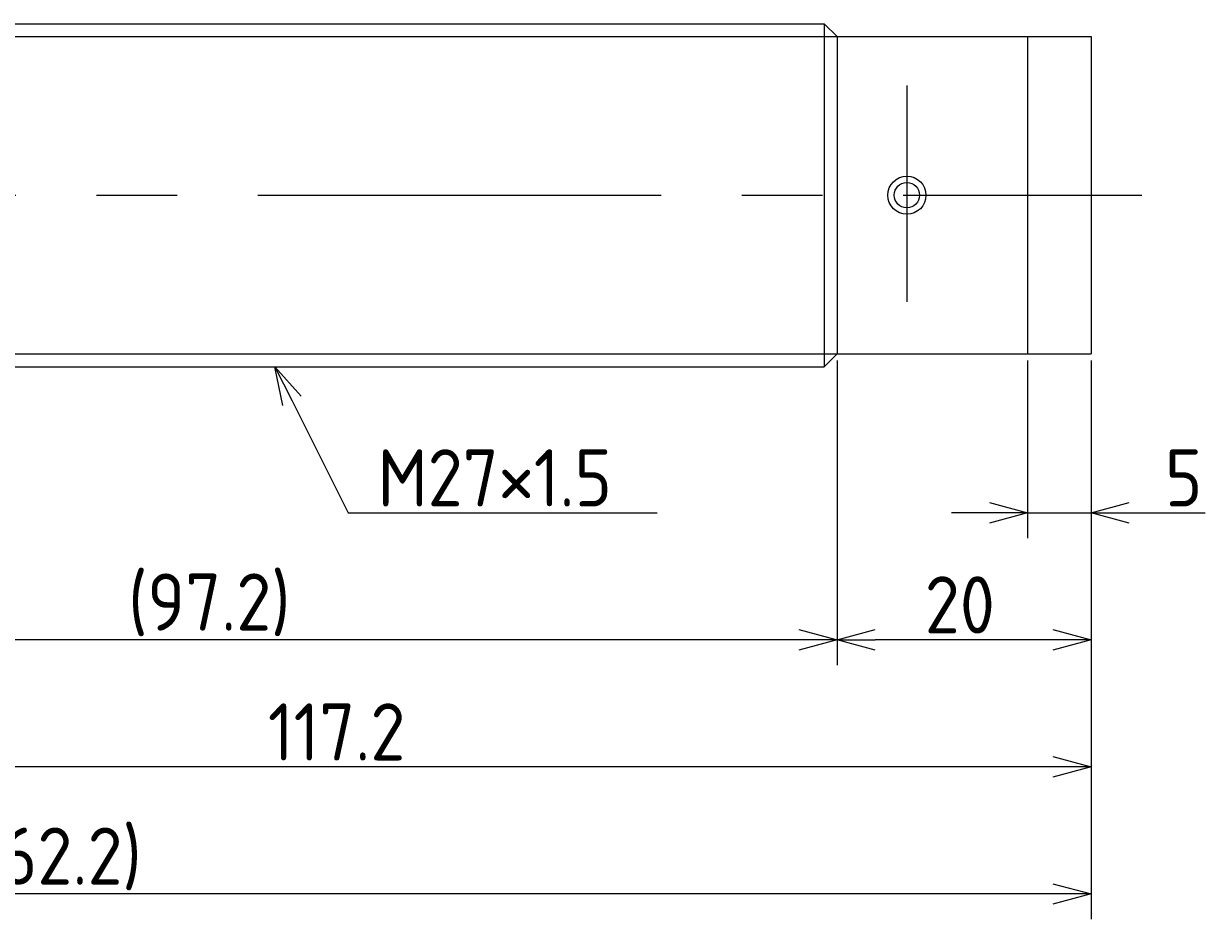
# Model space of a CAD drawing. Extents: x 50 to 366, y 128 to 211.
# Tile 4 of 4: x 273 to 366, y 128 to 198. Entities that reach past the tile are written whole.
import ezdxf

# ---------------------------------------------------------------- set-up
doc = ezdxf.new("R2010")
doc.units = 0
doc.linetypes.add('CENTER', pattern=[50.8, 31.75, -6.35, 6.35, -6.35])
doc.layers.get('0').update_dxf_attribs({"linetype": 'CONTINUOUS'})
doc.layers.get('DEFPOINTS').update_dxf_attribs({"linetype": 'CONTINUOUS'})
for name, color, linetype in [('図形', 7, 'CONTINUOUS'), ('図枠', 7, 'CONTINUOUS'), ('寸法_文字', 3, 'CONTINUOUS')]:
    doc.layers.add(name, color=color, linetype=linetype)
doc.layers.get('0').off()
doc.styles.add('DIMENSION', font='isocp.shx', dxfattribs={"bigfont": 'bigfont.shx'})
doc.dimstyles.get("Standard").update_dxf_attribs({"dimtxt": 0.18, "dimasz": 0.18, "dimexe": 0.18, "dimexo": 0.0625, "dimgap": 0.09, "dimtad": 0, "dimtih": 1, "dimtoh": 1, "dimzin": 0, "dimcen": 0.09, "dimazin": 3, "dimtfac": 1, "dimtofl": 0, "dimtmove": 0, "dimatfit": 3})

# ---------------------------------------------------------------- blocks, each defined once
blk = doc.blocks.new('_OPEN30')
at = {"color": 0, "linetype": 'BYBLOCK'}
for p, q in [((-1, 0.268), (0, 0)), ((0, 0), (-1, -0.268)), ((0, 0), (-1, 0))]:
    blk.add_line(p, q, dxfattribs=at)
blk = doc.blocks.new('*U32')
at = {"layer": '寸法_文字', "color": 3, "style": 'DIMENSION'}
blk.add_text('5', height=4.5, dxfattribs=at).set_placement((363.025, 160.5))
blk = doc.blocks.new('*D6')
at = {"layer": 'DEFPOINTS', "color": 0}
for p in [(352.2, 172.5), (357.2, 172.5), (352.2, 160)]:
    blk.add_point(p, dxfattribs=at)
at = {"layer": '寸法_文字', "color": 3}
for p, q in [((352.2, 172), (352.2, 158)), ((357.2, 172), (357.2, 158)), ((349.2, 160), (346.2, 160)), ((352.2, 160), (357.2, 160)), ((360.2, 160), (366.186, 160))]:
    blk.add_line(p, q, dxfattribs=at)
at = {"layer": '図枠'}
blk.add_blockref('*U32', (0, 0), dxfattribs=at)
at = {"layer": '寸法_文字', "color": 3, "xscale": 3, "yscale": 3, "zscale": 3}
blk.add_blockref('_OPEN30', (352.2, 160), dxfattribs=at)
at = {"layer": '寸法_文字', "color": 3, "xscale": 3, "yscale": 3, "zscale": 3, "rotation": 180}
blk.add_blockref('_OPEN30', (357.2, 160), dxfattribs=at)
blk = doc.blocks.new('*U28')
at = {"layer": '寸法_文字', "color": 3, "style": 'DIMENSION'}
blk.add_text('20', height=4.5, dxfattribs=at).set_placement((344.105, 150.5))
blk = doc.blocks.new('*D7')
at = {"layer": 'DEFPOINTS', "color": 0}
for p in [(337.2, 172.5), (357.2, 172.5), (337.2, 150)]:
    blk.add_point(p, dxfattribs=at)
at = {"layer": '寸法_文字', "color": 3}
for p, q in [((337.2, 172), (337.2, 148)), ((357.2, 172), (357.2, 148)), ((354.2, 150), (340.2, 150))]:
    blk.add_line(p, q, dxfattribs=at)
at = {"layer": '図枠'}
blk.add_blockref('*U28', (0, 0), dxfattribs=at)
at = {"layer": '寸法_文字', "color": 3, "xscale": 3, "yscale": 3, "zscale": 3, "rotation": 180}
blk.add_blockref('_OPEN30', (337.2, 150), dxfattribs=at)
at = {"layer": '寸法_文字', "color": 3, "xscale": 3, "yscale": 3, "zscale": 3}
blk.add_blockref('_OPEN30', (357.2, 150), dxfattribs=at)
blk = doc.blocks.new('*U31')
at = {"layer": '寸法_文字', "color": 3, "style": 'DIMENSION'}
blk.add_text('(97.2)', height=4.5, dxfattribs=at).set_placement((281.392, 150.725))
blk = doc.blocks.new('*D8')
at = {"layer": 'DEFPOINTS', "color": 0}
for p in [(240, 172), (337.2, 172), (240, 150)]:
    blk.add_point(p, dxfattribs=at)
at = {"layer": '寸法_文字', "color": 3}
for p, q in [((240, 171.5), (240, 148)), ((337.2, 171.5), (337.2, 148)), ((334.2, 150), (243, 150))]:
    blk.add_line(p, q, dxfattribs=at)
at = {"layer": '図枠'}
blk.add_blockref('*U31', (0, 0), dxfattribs=at)
at = {"layer": '寸法_文字', "color": 3, "xscale": 3, "yscale": 3, "zscale": 3, "rotation": 180}
blk.add_blockref('_OPEN30', (240, 150), dxfattribs=at)
at = {"layer": '寸法_文字', "color": 3, "xscale": 3, "yscale": 3, "zscale": 3}
blk.add_blockref('_OPEN30', (337.2, 150), dxfattribs=at)
blk = doc.blocks.new('*U30')
at = {"layer": '寸法_文字', "color": 3, "style": 'DIMENSION'}
blk.add_text('117.2', height=4.5, dxfattribs=at).set_placement((292.39, 140.5))
blk = doc.blocks.new('*D9')
at = {"layer": 'DEFPOINTS', "color": 0}
for p in [(240, 172.5), (357.2, 172), (240, 140)]:
    blk.add_point(p, dxfattribs=at)
at = {"layer": '寸法_文字', "color": 3}
for p, q in [((240, 172), (240, 138)), ((357.2, 171.5), (357.2, 138)), ((354.2, 140), (243, 140))]:
    blk.add_line(p, q, dxfattribs=at)
at = {"layer": '図枠'}
blk.add_blockref('*U30', (0, 0), dxfattribs=at)
at = {"layer": '寸法_文字', "color": 3, "xscale": 3, "yscale": 3, "zscale": 3, "rotation": 180}
blk.add_blockref('_OPEN30', (240, 140), dxfattribs=at)
at = {"layer": '寸法_文字', "color": 3, "xscale": 3, "yscale": 3, "zscale": 3}
blk.add_blockref('_OPEN30', (357.2, 140), dxfattribs=at)
blk = doc.blocks.new('*U29')
at = {"layer": '寸法_文字', "color": 3, "style": 'DIMENSION'}
blk.add_text('(162.2)', height=4.5, dxfattribs=at).set_placement((267.775, 130.725))
blk = doc.blocks.new('*D12')
at = {"layer": 'DEFPOINTS', "color": 0}
for p in [(195, 185), (357.2, 172.5), (195, 130)]:
    blk.add_point(p, dxfattribs=at)
at = {"layer": '寸法_文字', "color": 3}
for p, q in [((195, 184.5), (195, 128)), ((357.2, 172), (357.2, 128)), ((354.2, 130), (198, 130))]:
    blk.add_line(p, q, dxfattribs=at)
at = {"layer": '図枠'}
blk.add_blockref('*U29', (0, 0), dxfattribs=at)
at = {"layer": '寸法_文字', "color": 3, "xscale": 3, "yscale": 3, "zscale": 3, "rotation": 180}
blk.add_blockref('_OPEN30', (195, 130), dxfattribs=at)
at = {"layer": '寸法_文字', "color": 3, "xscale": 3, "yscale": 3, "zscale": 3}
blk.add_blockref('_OPEN30', (357.2, 130), dxfattribs=at)
blk = doc.blocks.new('*U17')
at = {"layer": '寸法_文字'}
blk.add_lwpolyline([(294.292, 168.817), (298.7, 160), (301.2, 160), (323.036, 160)], dxfattribs=at)
at = {"layer": '寸法_文字', "xscale": 3, "yscale": 3, "zscale": 3, "rotation": 116.5650511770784}
blk.add_blockref('_OPEN30', (292.95, 171.5), dxfattribs=at)
blk = doc.blocks.new('*U18')
at = {"layer": '寸法_文字', "style": 'DIMENSION'}
blk.add_text('M27×1.5', height=4.5, dxfattribs=at).set_placement((301.025, 160.5))

msp = doc.modelspace()

# ---------------------------------------------------------------- linework, layer by layer
at = {"layer": '図形'}
for p, q in [((241, 198.5), (336.2, 198.5)), ((336.2, 198.5), (336.2, 171.5)), ((337.2, 197.5), (336.2, 198.5)), ((337.2, 197.5), (337.2, 172.5)), ((337.2, 197.5), (352.2, 197.5)), ((352.2, 197.5), (352.2, 172.5)), ((352.2, 197.5), (357.2, 197.5)), ((357.2, 197.5), (357.2, 172.5)), ((337.2, 172.5), (336.2, 171.5)), ((337.2, 172.5), (352.2, 172.5)), ((352.2, 172.5), (357.2, 172.5)), ((241.004, 171.5), (336.2, 171.5))]:
    msp.add_line(p, q, dxfattribs=at)
at = {"layer": '図形', "color": 3}
for p, q in [((240, 197.5), (337.2, 197.5)), ((240, 172.5), (337.2, 172.5))]:
    msp.add_line(p, q, dxfattribs=at)
at = {"layer": '図形', "color": 3, "linetype": 'CENTER'}
for p, q in [((342.7, 193.622), (342.7, 176.607)), ((190, 185), (361.2, 185))]:
    msp.add_line(p, q, dxfattribs=at)
at = {"layer": '図形'}
for radius in [1.5, 1]:
    msp.add_circle((342.7, 185), radius, dxfattribs=at)

# ---------------------------------------------------------------- block references
at = {"layer": '図枠'}
for name in ['*U17', '*U18']:
    msp.add_blockref(name, (0, 0), dxfattribs=at)

# ---------------------------------------------------------------- dimensions: what is measured, and where the dimension line sits
at = {"layer": '寸法_文字'}
for base, p1, p2, picture, middle in [((195, 130), (357.2, 172.5), (195, 185), '*D12', (276.1, 130)), ((240, 150), (337.2, 172), (240, 172), '*D8', (288.6, 150))]:
    dim = msp.add_linear_dim(base=base, p1=p1, p2=p2, text='(<>)', dimstyle='Standard', dxfattribs=at)
    dim.commit()
    dim.dimension.update_dxf_attribs({"geometry": picture, "text_midpoint": middle, "dimtype": 128})
for base, p1, p2, picture, middle in [((240, 140), (357.2, 172), (240, 172.5), '*D9', (298.6, 140)), ((337.2, 150), (357.2, 172.5), (337.2, 172.5), '*D7', (347.2, 150)), ((352.2, 160), (357.2, 172.5), (352.2, 172.5), '*D6', (364.693, 160))]:
    dim = msp.add_linear_dim(base=base, p1=p1, p2=p2, dimstyle='Standard', dxfattribs=at)
    dim.commit()
    dim.dimension.update_dxf_attribs({"geometry": picture, "text_midpoint": middle, "dimtype": 128})

doc.saveas('drawing.dxf')
